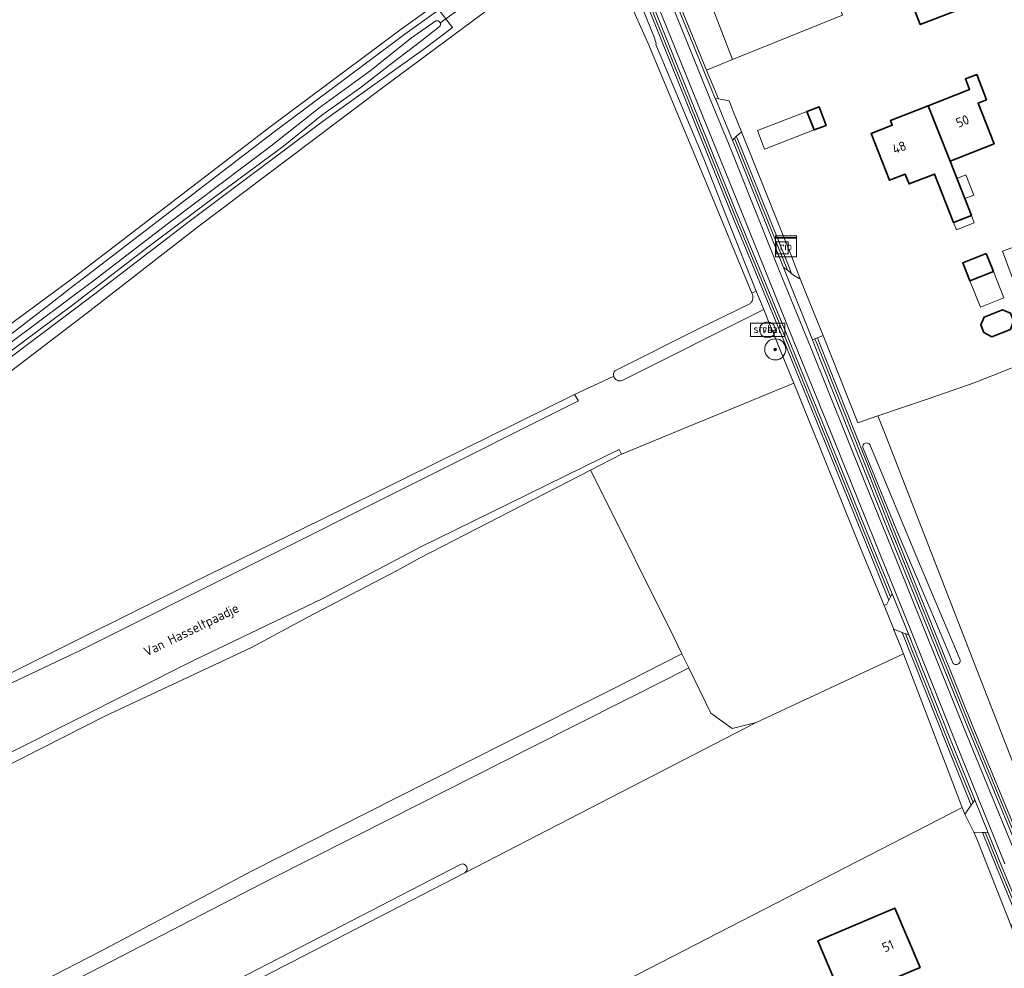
# Model space of a CAD drawing. Extents: x 199200 to 204075, y 460125 to 464703.
# Tile 126 of 174: x 203141 to 203328, y 462094 to 462273. Entities that reach past the tile are written whole.
import ezdxf
from ezdxf.enums import TextEntityAlignment as Align

# ---------------------------------------------------------------- set-up
doc = ezdxf.new("R2010")
doc.units = 0
doc.layers.get('0').update_dxf_attribs({"lineweight": 25})
for name, color, linetype, lineweight in [('B-WE-GR-BOOM-S', 90, 'Continuous', 25), ('B-WE-GR-BOS_LOOF-GV', 40, 'Continuous', 13), ('B-WE-GR-BOUWLAND-GV', 80, 'Continuous', 13), ('B-WE-GR-GRAS-GV', 60, 'Continuous', 13), ('B-WE-IE-MEUBILAIR_WEGMEUBILAIR-S', 7, 'Continuous', 25), ('B-WE-IE-MEUBILAIR_WEGMEUBILAIR_VERKEERSBORD-S', 7, 'Continuous', 25), ('B-WE-KW-KUNSTWERK_DUIKER-G', 170, 'Continuous', 18), ('B-WE-OG-BEBOUWING-GV', 7, 'Continuous', 35), ('B-WE-OG-BEBOUWING-T18', 10, 'Continuous', 18), ('B-WE-OG-BEBOUWING_BASSIN-GV', 7, 'Continuous', 35), ('B-WE-OG-BEBOUWING_LUIFEL-GV', 7, 'Continuous', 18), ('B-WE-OG-TERREIN_ERF-GV', 7, 'Continuous', 18), ('B-WE-OG-TOPOGRAFIE-T18', 10, 'Continuous', 18), ('B-WE-OG-WATER_GREPPEL-GV', 160, 'Continuous', 18), ('B-WE-OG-WATER_SLOOT-GV', 120, 'Continuous', 18), ('B-WE-OG-WEG-GV', 7, 'Continuous', 18), ('B-WE-RI-GWA_RIOOLPUT-S', 30, 'Continuous', 25), ('B-WE-RI-TERREINKAST-S', 7, 'Continuous', 25), ('B-WE-VH-VERHARDING_ASFALT-GV', 252, 'Continuous', 18), ('B-WE-VH-VERHARDING_BETONSTRAATSTEEN-GV', 252, 'Continuous', 18), ('B-WE-VH-VERHARDING_GRASBETONSTEEN-GV', 70, 'Continuous', 18), ('B-WE-VW-MARKERING_PICTOGRAM-G', 7, 'Continuous', 18)]:
    doc.layers.add(name, color=color, linetype=linetype, lineweight=lineweight)
doc.styles.add('NLCS-ISO', font='NLCS-ISO.ttf')
doc.styles.add('NLCS-ISO-M1000-T18', font='NLCS-ISO.ttf', dxfattribs={"height": 1.8})

# ---------------------------------------------------------------- blocks, each defined once
blk = doc.blocks.new('SIE-WEG_VERKEERSBORD_STRAATNAAM-SO')
at = {"color": 0, "linetype": 'ByBlock', "lineweight": 18}
blk.add_lwpolyline([(-3.25, -1.25), (3.25, -1.25), (3.25, 1.25), (-3.25, 1.25)], close=True, dxfattribs=at)
at = {"color": 0, "linetype": 'ByBlock', "lineweight": 18, "style": 'NLCS-ISO'}
blk.add_text('straat', height=1.5, dxfattribs=at).set_placement((0, 0.15), align=Align.MIDDLE_CENTER)
blk = doc.blocks.new('SRI-TERREINKAST-SO')
at = {"color": 0, "linetype": 'ByBlock', "lineweight": 18}
for points in [[(-2, 2), (2, 2), (2, 1.68), (-2, 1.68)], [(-2, 1.52), (2, 1.52), (2, -2), (-2, -2)]]:
    blk.add_lwpolyline(points, close=True, dxfattribs=at)
at = {"color": 0, "linetype": 'ByBlock', "lineweight": 18, "style": 'NLCS-ISO'}
blk.add_text('rio', height=1.5, dxfattribs=at).set_placement((0, 0), align=Align.MIDDLE_CENTER)
blk = doc.blocks.new('SIE-WEG_PAAL_VERKEERSBORD-SO')
at = {"color": 0, "linetype": 'ByBlock', "lineweight": 18}
blk.add_circle((0, 0), 1.5, dxfattribs=at)
at = {"color": 0, "linetype": 'ByBlock', "lineweight": 18, "style": 'NLCS-ISO'}
blk.add_text('vb', height=1.5, dxfattribs=at).set_placement((0, 0.13), align=Align.MIDDLE_CENTER)
blk = doc.blocks.new('SRI-PUT_INSPECTIEPUT_RIOOLPUT-SO')
at = {"color": 0, "linetype": 'ByBlock', "lineweight": 18}
blk.add_lwpolyline([(-1.12, -1.12), (1.12, -1.12), (1.12, 1.12), (-1.12, 1.12)], close=True, dxfattribs=at)
at = {"color": 0, "linetype": 'ByBlock', "lineweight": 18, "style": 'NLCS-ISO'}
blk.add_text('r', height=1.5, dxfattribs=at).set_placement((0, 0.28), align=Align.MIDDLE_CENTER)
blk = doc.blocks.new('SGR-BOOM_01-SO')
at = {"linetype": 'ByBlock', "lineweight": 18}
h = blk.add_hatch(color=0, dxfattribs=at)
h.dxf.hatch_style = 1
edge = h.paths.add_edge_path()
edge.add_arc((0, 0), 0.25, 0, 360)
at = {"color": 0, "linetype": 'ByBlock', "lineweight": 18}
for radius in [2, 0.25]:
    blk.add_circle((0, 0), radius, dxfattribs=at)

msp = doc.modelspace()

# ---------------------------------------------------------------- linework, layer by layer
at = {"layer": 'B-WE-GR-BOS_LOOF-GV', "flags": 128}
msp.add_lwpolyline([(203271.183, 462263.869), (203276.087, 462265.855), (203264.173, 462296.914), (203260.262, 462297.582), (203259.303, 462297.559), (203258.403, 462298.204), (203257.791, 462300.371), (203256.885, 462300.116), (203256.401, 462299.979), (203257.017, 462298.484)], close=True, dxfattribs=at)
for points in [[(203038.226, 462083.965), (203068.725, 462099.154), (203103.516, 462116.46), (203139.792, 462134.787), (203173.952, 462152.004), (203198.465, 462163.739), (203216.93, 462173.48), (203254.601, 462191.992), (203255.049, 462191.098), (203287.716, 462204.536), (203285.089, 462210.988), (203283.508, 462214.884), (203283.291, 462215.335), (203283.104, 462215.8), (203282.005, 462218.528)], [(203282.005, 462218.528), (203255.2, 462205.036)], [(203253.586, 462205.862), (203246.159, 462202.401), (203246.938, 462201.177), (203152.463, 462153.884), (203123.249, 462140.11), (203119.374, 462137.833), (203090.314, 462123.06), (203027.672, 462092.088)]]:
    msp.add_lwpolyline(points, dxfattribs=at)
at = {"layer": 'B-WE-GR-BOS_LOOF-GV'}
msp.add_lwpolyline([(203255.2, 462205.036, -0.4484436), (203253.586, 462205.862)], format="xyb", dxfattribs=at)
at = {"layer": 'B-WE-GR-BOUWLAND-GV', "flags": 128}
msp.add_lwpolyline([(203254.51, 462021.612), (203271.887, 462030.676), (203257.182, 462057.744), (203242.616, 462084.504), (203319.639, 462124.107), (203308.481, 462153.257), (203280.604, 462140.236), (203225.397, 462111.764), (203172.548, 462084.534), (203157.702, 462076.771), (203013.948, 462001.603), (202976.814, 461981.418)], dxfattribs=at)
at = {"layer": 'B-WE-GR-GRAS-GV', "flags": 128}
for points in [[(203327.752, 462340.959), (203326.62, 462341.431), (203325.723, 462342.291), (203320.872, 462338.264), (203321.171, 462337.253), (203321.387, 462336.322), (203321.875, 462334.211), (203298.471, 462317.229), (203283.472, 462308.185), (203264.173, 462296.914), (203276.087, 462265.855), (203296.949, 462274.306), (203296.396, 462275.855), (203305.916, 462279.669), (203306.626, 462278.226), (203311.28, 462280.111), (203311.177, 462280.38), (203314.925, 462281.819), (203318.673, 462283.257), (203321.372, 462276.225), (203331.881, 462280.214)], [(203018.967, 462088.781), (203030.138, 462112.976), (203046.11, 462144.421), (203049.601, 462147.785), (203059.245, 462155.406), (203090.992, 462179.405), (203110.578, 462194.623), (203151.306, 462224.616), (203188.477, 462253.145), (203213.279, 462271.625), (203219.734, 462276.248), (203223.216, 462279.37), (203191.626, 462313.604), (203188.916, 462316.536), (203184.572, 462314.584), (203148.972, 462296.632), (203144.584, 462293.688), (203139.172, 462292.139), (203137.139, 462291.114), (203126.229, 462286.438), (203081.718, 462264.294), (203058.696, 462252.852)], [(203279.734, 462221.594), (203271.096, 462242.585), (203260.103, 462268.909), (203256.261, 462277.556), (203253.816, 462283.257), (203250.82, 462290.654), (203246.801, 462288.097), (203233.478, 462278.136), (203209.856, 462260.587), (203174.713, 462234.081), (203153.727, 462217.835), (203125.058, 462195.971), (203096.85, 462174.727), (203068.3, 462153.214), (203054.461, 462142.965)], [(203125.058, 462195.971), (203153.727, 462217.835), (203174.713, 462234.081), (203209.856, 462260.587), (203233.478, 462278.136)], [(203219.734, 462276.248), (203213.279, 462271.625), (203188.477, 462253.145), (203151.306, 462224.616), (203110.578, 462194.623)], [(203017.97, 462083.177), (203021.03, 462089.805), (203031.426, 462112.322), (203047.398, 462143.767), (203054.35, 462149.45), (203083.283, 462171.18), (203104.045, 462186.873), (203118.591, 462197.711), (203131.694, 462207.978), (203147.502, 462220.052), (203151.632, 462223.346), (203152.027, 462223.637), (203189.217, 462252.181), (203214.005, 462270.651), (203220.441, 462275.26), (203223.02, 462271.958), (203217.597, 462267.856), (203198.584, 462254.261), (203172.893, 462234.989), (203155.466, 462221.639)], [(203348.677, 462237.263), (203327.296, 462229.536), (203334.689, 462209.643), (203321.902, 462204.583), (203313.569, 462201.728), (203303.654, 462198.331), (203305.131, 462194.542), (203329.611, 462131.693)], [(203155.466, 462221.639), (203132.929, 462204.736), (203119.83, 462195.002), (203105.243, 462183.912), (203091.4, 462173.609), (203076.565, 462162.431), (203055.529, 462146.357), (203050.859, 462141.823), (203041.645, 462123.267), (203029.996, 462099.8), (203027.129, 462094.112), (203025.588, 462091.057), (203024.261, 462088.424), (203020.886, 462082.292), (203020.561, 462081.637)], [(203253.794, 462206.902), (203269.748, 462214.908), (203279.477, 462219.67)], [(203054.461, 462142.965), (203051.767, 462140.729), (203042.809, 462122.689), (203031.16, 462099.222), (203029.052, 462095.04), (203069.116, 462114.38), (203140.89, 462150.434), (203173.661, 462166.681), (203198.198, 462178.699), (203246.159, 462202.401), (203253.586, 462205.862)], [(203124.593, 462080.646), (203156.37, 462096.898), (203184.945, 462112.095), (203212.265, 462125.877), (203233.301, 462136.49), (203253.199, 462146.528), (203266.522, 462153.249), (203265.004, 462156.383), (203250.24, 462185.984), (203249.167, 462188.067), (203216.778, 462171.377), (203212.558, 462169.061), (203203.702, 462164.415), (203195.599, 462160.184), (203184.954, 462154.464), (203157.036, 462141.408), (203125.837, 462125.608), (203093.088, 462109.285), (203049.948, 462087.826)], [(203267.812, 462150.585), (203264.022, 462148.616), (203238.334, 462135.668), (203211.112, 462121.947), (203188.781, 462110.691), (203146.99, 462089.078), (203109.232, 462069.387), (203075.982, 462052.046), (203006.718, 462015.924), (202984.708, 462004.343), (202974.09, 461982.942), (202973.727, 461982.21), (202973.364, 461981.478), (202975.551, 461982.409)], [(203225.397, 462111.764), (203280.604, 462140.236), (203276.054, 462139.123), (203271.969, 462142), (203267.812, 462150.585)], [(202977.569, 461985.173), (203049.405, 462022.765), (203122.394, 462060.524), (203156.809, 462078.328), (203172.054, 462086.215), (203198.241, 462099.762), (203224.531, 462113.363)], [(203224.531, 462113.363), (203198.241, 462099.762), (203172.054, 462086.215), (203156.809, 462078.328), (203157.702, 462076.771)], [(203157.702, 462076.771), (203172.548, 462084.534), (203225.397, 462111.764)]]:
    msp.add_lwpolyline(points, dxfattribs=at)
at = {"layer": 'B-WE-GR-GRAS-GV'}
for points in [[(203279.477, 462219.67, 0.3563378), (203279.734, 462221.594)], [(203253.586, 462205.862, -0.2304002), (203253.794, 462206.902)], [(203224.531, 462113.363, -0.9342991), (203225.397, 462111.764)], [(203225.397, 462111.764, 0.9342991), (203224.531, 462113.363)]]:
    msp.add_lwpolyline(points, format="xyb", dxfattribs=at)
at = {"layer": 'B-WE-GR-GRAS-GV', "flags": 128}
msp.add_lwpolyline([(203287.716, 462204.536), (203255.049, 462191.098), (203249.167, 462188.067), (203250.24, 462185.984), (203265.004, 462156.383), (203266.522, 462153.249), (203267.812, 462150.585), (203271.969, 462142), (203276.054, 462139.123), (203280.604, 462140.236), (203308.481, 462153.257), (203307.668, 462155.345), (203306.639, 462157.925), (203306.589, 462158.049), (203304.809, 462162.418), (203300.244, 462173.62), (203292.474, 462192.852)], close=True, dxfattribs=at)
at = {"layer": 'B-WE-KW-KUNSTWERK_DUIKER-G', "flags": 128}
msp.add_lwpolyline([(203220.627, 462272.731), (203226.823, 462277.323)], dxfattribs=at)
at = {"layer": 'B-WE-OG-BEBOUWING-GV', "flags": 128}
for points in [[(203318.673, 462283.257), (203314.925, 462281.819), (203311.177, 462280.38), (203311.28, 462280.111), (203311.72, 462278.967), (203309.532, 462278.127), (203311.689, 462272.508), (203321.372, 462276.225)], [(203313.199, 462257.118), (203317.319, 462246.638), (203325.664, 462249.919), (203322.633, 462257.627), (203324.221, 462258.237), (203322.391, 462263.008), (203320.244, 462262.184), (203321.026, 462260.196)], [(203313.199, 462257.118), (203306.014, 462254.293), (203306.36, 462253.412), (203302.369, 462251.842), (203305.854, 462242.981), (203308.822, 462244.148), (203309.554, 462242.287), (203314.362, 462244.177), (203317.984, 462234.966), (203321.383, 462236.303), (203317.319, 462246.638)], [(203293.836, 462253.394), (203292.496, 462256.886), (203290.214, 462256.011), (203291.554, 462252.519)], [(203324.192, 462229.116), (203319.722, 462227.356), (203321.091, 462223.91), (203325.556, 462225.683)], [(203309.298, 462083.918), (203306.075, 462091.475), (203311.639, 462093.848), (203306.847, 462105.085), (203292.248, 462098.859), (203296.87, 462088.022), (203296.887, 462088.03), (203300.281, 462080.073)]]:
    msp.add_lwpolyline(points, close=True, dxfattribs=at)
at = {"layer": 'B-WE-OG-BEBOUWING_BASSIN-GV', "flags": 128}
msp.add_lwpolyline([(203325.266, 462213.352), (203328.755, 462214.726), (203329.343, 462216.321), (203328.757, 462217.81), (203327.29, 462218.448), (203323.801, 462217.074), (203323.163, 462215.607), (203323.749, 462214.118)], close=True, dxfattribs=at)
at = {"layer": 'B-WE-OG-BEBOUWING_LUIFEL-GV', "flags": 128}
for points in [[(203280.821, 462252.407), (203282.16, 462248.915), (203291.554, 462252.519), (203290.214, 462256.011)], [(203321.842, 462240.196), (203320.346, 462244.002), (203318.622, 462243.324), (203320.119, 462239.519)], [(203318.523, 462233.595), (203321.922, 462234.932), (203321.383, 462236.303), (203317.984, 462234.966)], [(203321.091, 462223.91), (203323.068, 462218.935), (203327.538, 462220.695), (203325.556, 462225.683)]]:
    msp.add_lwpolyline(points, close=True, dxfattribs=at)
at = {"layer": 'B-WE-OG-TERREIN_ERF-GV', "flags": 128}
for points in [[(203321.372, 462276.225), (203311.689, 462272.508), (203309.532, 462278.127)], [(203296.949, 462274.306), (203276.087, 462265.855), (203271.183, 462263.869), (203273.421, 462258.4), (203275.445, 462258.014), (203276.3, 462255.882), (203277.778, 462252.196), (203282.749, 462239.914), (203287.266, 462228.639), (203288.948, 462224.335), (203291.705, 462217.459), (203293.267, 462213.562), (203299.869, 462197.035), (203303.654, 462198.331), (203313.569, 462201.728), (203321.902, 462204.583), (203334.689, 462209.643), (203327.296, 462229.536), (203348.677, 462237.263)]]:
    msp.add_lwpolyline(points, dxfattribs=at)
for points in [[(203320.244, 462262.184), (203322.391, 462263.008), (203324.221, 462258.237), (203322.633, 462257.627), (203325.664, 462249.919), (203317.319, 462246.638), (203321.383, 462236.303), (203317.984, 462234.966), (203314.362, 462244.177), (203309.554, 462242.287), (203308.822, 462244.148), (203305.854, 462242.981), (203302.369, 462251.842), (203306.36, 462253.412), (203306.014, 462254.293), (203313.199, 462257.118), (203321.026, 462260.196)], [(203290.214, 462256.011), (203292.496, 462256.886), (203293.836, 462253.394), (203291.554, 462252.519)], [(203319.722, 462227.356), (203324.192, 462229.116), (203325.556, 462225.683), (203321.091, 462223.91)], [(203328.755, 462214.726), (203325.266, 462213.352), (203323.749, 462214.118), (203323.163, 462215.607), (203323.801, 462217.074), (203327.29, 462218.448), (203328.757, 462217.81), (203329.343, 462216.321)], [(203319.639, 462124.107), (203242.616, 462084.504), (203257.182, 462057.744), (203301.949, 462077.641), (203333.19, 462090.962), (203330.793, 462096.736), (203330.319, 462097.979), (203328.924, 462101.635), (203328.835, 462101.867), (203322.41, 462118.177), (203321.803, 462119.434), (203320.14, 462122.877), (203319.999, 462123.168)], [(203309.298, 462083.918), (203300.281, 462080.073), (203296.887, 462088.03), (203296.87, 462088.022), (203292.248, 462098.859), (203306.847, 462105.085), (203311.639, 462093.848), (203306.075, 462091.475)]]:
    msp.add_lwpolyline(points, close=True, dxfattribs=at)
at = {"layer": 'B-WE-OG-WATER_GREPPEL-GV'}
for points in [[(203302.104, 462192.941, 0.7630425), (203300.766, 462192.369)], [(203317.899, 462151.454, 0.751907), (203319.226, 462152.105)]]:
    msp.add_lwpolyline(points, format="xyb", dxfattribs=at)
at = {"layer": 'B-WE-OG-WATER_GREPPEL-GV', "flags": 128}
for points in [[(203300.766, 462192.369), (203307.17, 462176.764), (203316.015, 462156.002), (203317.899, 462151.454)], [(203319.226, 462152.105), (203311.529, 462170.29), (203302.104, 462192.941)]]:
    msp.add_lwpolyline(points, dxfattribs=at)
at = {"layer": 'B-WE-OG-WATER_SLOOT-GV', "flags": 128}
for points in [[(203254.516, 462285.599), (203253.972, 462285.312), (203253.583, 462284.614), (203253.816, 462283.257), (203256.261, 462277.556), (203260.103, 462268.909), (203271.096, 462242.585), (203279.734, 462221.594), (203280.605, 462222.007), (203275.317, 462235.142), (203270.672, 462247.065), (203261.554, 462268.712), (203261.648, 462268.894), (203261.332, 462269.963), (203255.934, 462283.254), (203255.042, 462285.377)], [(203027.672, 462092.088), (203090.314, 462123.06), (203119.374, 462137.833), (203123.249, 462140.11), (203152.463, 462153.884), (203246.938, 462201.177), (203246.159, 462202.401), (203198.198, 462178.699), (203173.661, 462166.681), (203140.89, 462150.434), (203069.116, 462114.38), (203029.052, 462095.04)], [(203249.167, 462188.067), (203255.049, 462191.098), (203254.601, 462191.992), (203216.93, 462173.48), (203198.465, 462163.739), (203173.952, 462152.004), (203139.792, 462134.787), (203103.516, 462116.46), (203068.725, 462099.154), (203038.226, 462083.965), (203020.421, 462075.339), (203020.89, 462073.496), (203049.948, 462087.826), (203093.088, 462109.285), (203125.837, 462125.608), (203157.036, 462141.408), (203184.954, 462154.464), (203195.599, 462160.184), (203203.702, 462164.415), (203212.558, 462169.061), (203216.778, 462171.377)]]:
    msp.add_lwpolyline(points, close=True, dxfattribs=at)
for points in [[(203217.597, 462267.856), (203223.02, 462271.958), (203220.441, 462275.26), (203214.005, 462270.651), (203189.217, 462252.181), (203152.027, 462223.637), (203151.632, 462223.346), (203147.502, 462220.052), (203131.694, 462207.978), (203118.591, 462197.711), (203104.045, 462186.873), (203083.283, 462171.18), (203054.35, 462149.45), (203047.398, 462143.767), (203031.426, 462112.322), (203021.03, 462089.805), (203017.97, 462083.177)], [(203220.531, 462272.053), (203217.194, 462269.45), (203211.434, 462265.059), (203205.713, 462260.662), (203198.281, 462255.318), (203191.014, 462249.472), (203178.925, 462240.517), (203165.513, 462230.531), (203150.813, 462219.211), (203131.686, 462204.995), (203117.06, 462193.87), (203102.216, 462182.72), (203084.122, 462169.148), (203071.14, 462159.315), (203059.588, 462150.756), (203051.12, 462144.215)], [(203051.12, 462144.215), (203059.588, 462150.756), (203071.14, 462159.315), (203084.122, 462169.148), (203102.216, 462182.72), (203117.06, 462193.87), (203131.686, 462204.995), (203150.813, 462219.211), (203165.513, 462230.531), (203178.925, 462240.517), (203191.014, 462249.472), (203198.281, 462255.318), (203205.713, 462260.662), (203211.434, 462265.059), (203217.194, 462269.45), (203220.531, 462272.053)], [(203051.402, 462145.64), (203062.638, 462154.063), (203073.609, 462162.316), (203087.818, 462173.047), (203103.363, 462184.718), (203120.967, 462198.109), (203139.322, 462212.234), (203155.031, 462223.982), (203169.177, 462234.866), (203188.679, 462249.51), (203197.683, 462256.634), (203207.44, 462263.755), (203215.286, 462269.973), (203219.877, 462273.176)], [(203219.877, 462273.176), (203215.286, 462269.973), (203207.44, 462263.755), (203197.683, 462256.634), (203188.679, 462249.51), (203169.177, 462234.866), (203155.031, 462223.982), (203139.322, 462212.234), (203120.967, 462198.109), (203103.363, 462184.718), (203087.818, 462173.047), (203073.609, 462162.316), (203062.638, 462154.063), (203051.402, 462145.64)], [(203020.561, 462081.637), (203020.886, 462082.292), (203024.261, 462088.424), (203025.588, 462091.057), (203027.129, 462094.112), (203029.996, 462099.8), (203041.645, 462123.267), (203050.859, 462141.823), (203055.529, 462146.357), (203076.565, 462162.431), (203091.4, 462173.609), (203105.243, 462183.912), (203119.83, 462195.002), (203132.929, 462204.736), (203155.466, 462221.639), (203172.893, 462234.989), (203198.584, 462254.261), (203217.597, 462267.856)], [(203255.2, 462205.036), (203282.005, 462218.528), (203281.402, 462220.027), (203280.605, 462222.007), (203279.734, 462221.594)], [(203279.477, 462219.67), (203269.748, 462214.908), (203253.794, 462206.902)]]:
    msp.add_lwpolyline(points, dxfattribs=at)
at = {"layer": 'B-WE-OG-WATER_SLOOT-GV'}
for points in [[(203219.877, 462273.176, -0.8439698), (203220.531, 462272.053)], [(203220.531, 462272.053, 0.8439698), (203219.877, 462273.176)], [(203279.734, 462221.594, -0.3563378), (203279.477, 462219.67)], [(203253.794, 462206.902, 0.2304002), (203253.586, 462205.862)], [(203253.586, 462205.862, 0.4484436), (203255.2, 462205.036)]]:
    msp.add_lwpolyline(points, format="xyb", dxfattribs=at)
at = {"layer": 'B-WE-OG-WEG-GV', "flags": 128}
for points in [[(203305.753, 462163.429), (203301.408, 462174.092), (203293.638, 462193.324), (203286.252, 462211.464), (203275.701, 462237.055), (203275.698, 462237.063), (203245.889, 462311.129), (203226.616, 462358.309), (203225.979, 462359.866), (203225.691, 462360.57)], [(203255.934, 462283.254), (203261.332, 462269.963), (203261.648, 462268.894), (203261.554, 462268.712), (203270.672, 462247.065), (203275.317, 462235.142), (203280.605, 462222.007), (203281.402, 462220.027), (203282.005, 462218.528), (203283.104, 462215.8), (203283.291, 462215.335), (203283.508, 462214.884), (203285.089, 462210.988), (203287.716, 462204.536), (203292.474, 462192.852), (203300.244, 462173.62), (203304.809, 462162.418), (203305.373, 462162.643), (203305.753, 462163.429)], [(203329.611, 462131.693), (203305.131, 462194.542), (203303.654, 462198.331), (203299.869, 462197.035), (203293.267, 462213.562), (203292.187, 462213.12), (203292.189, 462213.114), (203292.587, 462212.12), (203306.232, 462177.768), (203321.545, 462139.801), (203335.385, 462106.335)], [(203317.899, 462151.454), (203316.015, 462156.002), (203307.17, 462176.764), (203300.766, 462192.369)], [(203302.104, 462192.941), (203311.529, 462170.29), (203319.226, 462152.105)]]:
    msp.add_lwpolyline(points, dxfattribs=at)
for points in [[(203305.753, 462163.429), (203306.046, 462164.036), (203301.872, 462174.28), (203294.102, 462193.512), (203286.714, 462211.654), (203276.163, 462237.248), (203246.353, 462311.317), (203227.079, 462358.498), (203226.298, 462360.408), (203225.691, 462360.57), (203225.979, 462359.866), (203226.616, 462358.309), (203245.889, 462311.129), (203275.698, 462237.063), (203275.701, 462237.055), (203286.252, 462211.464), (203293.638, 462193.324), (203301.408, 462174.092)], [(203276.853, 462251.334), (203276.947, 462251.105), (203276.997, 462250.982), (203277.946, 462248.664), (203277.948, 462248.657), (203286.692, 462226.834), (203287.291, 462225.34), (203287.677, 462225.035), (203288.705, 462224.385), (203288.948, 462224.335), (203287.266, 462228.639), (203282.749, 462239.914), (203277.778, 462252.196)], [(203287.291, 462225.34), (203286.692, 462226.834), (203277.948, 462248.657), (203277.946, 462248.664), (203276.997, 462250.982), (203276.947, 462251.105), (203276.853, 462251.334), (203276.462, 462250.969), (203277.484, 462248.473), (203286.515, 462225.931), (203286.78, 462225.744)], [(203368.4, 462025.908), (203368.086, 462026.579), (203365.362, 462032.873), (203353.994, 462060.828), (203335.385, 462106.335), (203321.545, 462139.801), (203306.232, 462177.768), (203292.587, 462212.12), (203292.189, 462213.114), (203292.187, 462213.12), (203291.724, 462212.931), (203292.123, 462211.935), (203305.768, 462177.582), (203321.081, 462139.612), (203334.922, 462106.147), (203353.533, 462060.635), (203364.899, 462032.683), (203367.63, 462026.373), (203368.313, 462024.914), (203368.856, 462024.685), (203368.993, 462024.642)], [(203308.234, 462157.316), (203306.639, 462157.925), (203307.668, 462155.345), (203308.481, 462153.257), (203319.639, 462124.107), (203319.999, 462123.168), (203320.14, 462122.877), (203321.34, 462124.606), (203316.979, 462135.41)], [(203308.869, 462157.074), (203308.234, 462157.316), (203316.979, 462135.41), (203321.34, 462124.606), (203321.681, 462125.097), (203317.443, 462135.597)], [(203323.448, 462119.385), (203321.803, 462119.434), (203322.41, 462118.177), (203328.835, 462101.867), (203328.924, 462101.635), (203330.037, 462103.379), (203326.104, 462112.804), (203326.1, 462112.815)], [(203323.448, 462119.385), (203326.1, 462112.815), (203326.104, 462112.804), (203330.037, 462103.379), (203330.492, 462103.588), (203330.365, 462103.892), (203326.564, 462112.999), (203324.335, 462118.522), (203323.993, 462119.369)]]:
    msp.add_lwpolyline(points, close=True, dxfattribs=at)
at = {"layer": 'B-WE-OG-WEG-GV'}
for points in [[(203300.766, 462192.369, -0.7630425), (203302.104, 462192.941)], [(203319.226, 462152.105, -0.751907), (203317.899, 462151.454)]]:
    msp.add_lwpolyline(points, format="xyb", dxfattribs=at)
at = {"layer": 'B-WE-VH-VERHARDING_ASFALT-GV', "flags": 128}
for points in [[(203334.46, 462105.955), (203320.619, 462139.423), (203305.304, 462177.396), (203291.658, 462211.75), (203291.261, 462212.742), (203285.764, 462226.462), (203277.02, 462248.285), (203276.071, 462250.604), (203276.021, 462250.727), (203272.921, 462258.301), (203272.835, 462258.511), (203256.554, 462298.294), (203240.079, 462338.296), (203217.892, 462393.014), (203199.88, 462436.871), (203185.55, 462472.867), (203180.331, 462485.816), (203178.21, 462491.081), (203175.646, 462497.444), (203172.796, 462504.519), (203170.064, 462511.26)], [(203223.063, 462369.635), (203226.905, 462360.245), (203227.542, 462358.687), (203246.816, 462311.505), (203276.626, 462237.436), (203287.177, 462211.843), (203294.565, 462193.7), (203302.335, 462174.468), (203306.338, 462164.642), (203308.681, 462158.893), (203309.504, 462156.832), (203317.907, 462135.783), (203322.022, 462125.588), (203324.539, 462119.353), (203324.539, 462119.352), (203327.027, 462113.189), (203330.946, 462103.797)]]:
    msp.add_lwpolyline(points, dxfattribs=at)
at = {"layer": 'B-WE-VH-VERHARDING_BETONSTRAATSTEEN-GV', "flags": 128}
for points in [[(203276.462, 462250.969), (203276.853, 462251.334), (203277.778, 462252.196), (203276.3, 462255.882), (203275.445, 462258.014), (203273.421, 462258.4), (203272.835, 462258.511), (203272.921, 462258.301), (203276.021, 462250.727), (203276.071, 462250.604)], [(203288.948, 462224.335), (203288.705, 462224.385), (203287.677, 462225.035), (203287.291, 462225.34), (203286.78, 462225.744), (203286.515, 462225.931), (203285.764, 462226.462), (203291.261, 462212.742), (203291.724, 462212.931), (203292.187, 462213.12), (203293.267, 462213.562), (203291.705, 462217.459)], [(203320.14, 462122.877), (203321.803, 462119.434), (203323.448, 462119.385), (203323.993, 462119.369), (203324.539, 462119.353), (203322.022, 462125.588), (203321.681, 462125.097), (203321.34, 462124.606)]]:
    msp.add_lwpolyline(points, close=True, dxfattribs=at)
at = {"layer": 'B-WE-VH-VERHARDING_GRASBETONSTEEN-GV', "flags": 128}
for points in [[(203218.355, 462393.203), (203200.344, 462437.057), (203186.148, 462472.448), (203185.913, 462473.034), (203185.55, 462472.867), (203199.88, 462436.871), (203217.892, 462393.014), (203240.079, 462338.296), (203256.554, 462298.294), (203272.835, 462258.511), (203273.421, 462258.4), (203271.183, 462263.869), (203257.017, 462298.484), (203256.401, 462299.979), (203240.542, 462338.485)], [(203306.046, 462164.036), (203306.338, 462164.642), (203302.335, 462174.468), (203294.565, 462193.7), (203287.177, 462211.843), (203276.626, 462237.436), (203246.816, 462311.505), (203227.542, 462358.687), (203226.905, 462360.245), (203226.298, 462360.408), (203227.079, 462358.498), (203246.353, 462311.317), (203276.163, 462237.248), (203286.714, 462211.654), (203294.102, 462193.512), (203301.872, 462174.28)], [(203276.462, 462250.969), (203276.071, 462250.604), (203277.02, 462248.285), (203285.764, 462226.462), (203286.515, 462225.931), (203277.484, 462248.473)], [(203309.504, 462156.832), (203308.681, 462158.893), (203306.338, 462164.642), (203306.046, 462164.036), (203305.753, 462163.429), (203305.373, 462162.643), (203304.809, 462162.418), (203306.589, 462158.049), (203306.639, 462157.925), (203308.234, 462157.316), (203308.869, 462157.074), (203309.022, 462157.015)], [(203321.681, 462125.097), (203322.022, 462125.588), (203317.907, 462135.783), (203309.504, 462156.832), (203309.022, 462157.015), (203308.869, 462157.074), (203317.443, 462135.597)], [(203330.492, 462103.588), (203330.946, 462103.797), (203327.027, 462113.189), (203324.539, 462119.352), (203324.539, 462119.353), (203323.993, 462119.369), (203324.335, 462118.522), (203326.564, 462112.999), (203330.365, 462103.892)]]:
    msp.add_lwpolyline(points, close=True, dxfattribs=at)
for points in [[(203334.922, 462106.147), (203321.081, 462139.612), (203305.768, 462177.582), (203292.123, 462211.935), (203291.724, 462212.931), (203291.261, 462212.742), (203291.658, 462211.75), (203305.304, 462177.396), (203320.619, 462139.423), (203334.46, 462105.955)], [(203146.99, 462089.078), (203188.781, 462110.691), (203211.112, 462121.947), (203238.334, 462135.668), (203264.022, 462148.616), (203267.812, 462150.585), (203266.522, 462153.249), (203253.199, 462146.528), (203233.301, 462136.49), (203212.265, 462125.877), (203184.945, 462112.095), (203156.37, 462096.898), (203124.593, 462080.646)]]:
    msp.add_lwpolyline(points, dxfattribs=at)
at = {"layer": 'B-WE-VW-MARKERING_PICTOGRAM-G', "flags": 128}
for points in [[(203333.687, 462105.634), (203320.018, 462139.106), (203307.165, 462171.007), (203301.066, 462186.098), (203290.881, 462211.439), (203290.576, 462212.2), (203284.891, 462226.112), (203276.149, 462247.932), (203275.201, 462250.248), (203272.459, 462256.946), (203255.847, 462298.004), (203239.371, 462338.006), (203217.185, 462392.725), (203199.17, 462436.586), (203185.46, 462470.51)], [(203183.205, 462469.617), (203204.124, 462418.056), (203209.239, 462405.49), (203223.508, 462370.435), (203227.566, 462360.516), (203228.204, 462358.957), (203247.478, 462311.774), (203277.212, 462238.441), (203287.838, 462212.114), (203295.227, 462193.969), (203302.997, 462174.737), (203309.344, 462159.16), (203318.57, 462136.049), (203327.688, 462113.46)]]:
    msp.add_lwpolyline(points, dxfattribs=at)

# ---------------------------------------------------------------- block references
at = {"layer": 'B-WE-GR-BOOM-S'}
msp.add_blockref('SGR-BOOM_01-SO', (203284.194, 462210.952), dxfattribs=at)
at = {"layer": 'B-WE-IE-MEUBILAIR_WEGMEUBILAIR-S'}
msp.add_blockref('SIE-WEG_PAAL_VERKEERSBORD-SO', (203282.74, 462214.664), dxfattribs=at)
at = {"layer": 'B-WE-IE-MEUBILAIR_WEGMEUBILAIR_VERKEERSBORD-S'}
msp.add_blockref('SIE-WEG_VERKEERSBORD_STRAATNAAM-SO', (203282.74, 462214.664), dxfattribs=at)
at = {"layer": 'B-WE-RI-GWA_RIOOLPUT-S'}
msp.add_blockref('SRI-PUT_INSPECTIEPUT_RIOOLPUT-SO', (203285.521, 462230.201), dxfattribs=at)
at = {"layer": 'B-WE-RI-TERREINKAST-S'}
msp.add_blockref('SRI-TERREINKAST-SO', (203286.232, 462230.476), dxfattribs=at)

# ---------------------------------------------------------------- texts
at = {"layer": 'B-WE-OG-BEBOUWING-T18', "style": 'NLCS-ISO-M1000-T18'}
for s, rotation, p in [('50', 21.5, (203319.687, 462254.188)), ('48', 21.5, (203307.704, 462249.206)), ('51', 23.1, (203305.564, 462097.897))]:
    msp.add_text(s, height=1.8, rotation=rotation, dxfattribs=at).set_placement(p, align=Align.MIDDLE)
at = {"layer": 'B-WE-OG-TOPOGRAFIE-T18', "style": 'NLCS-ISO-M1000-T18'}
msp.add_text('Van Hasseltpaadje', height=1.8, rotation=26, dxfattribs=at).set_placement((203173.619, 462157.575), align=Align.MIDDLE)

doc.saveas('drawing.dxf')
